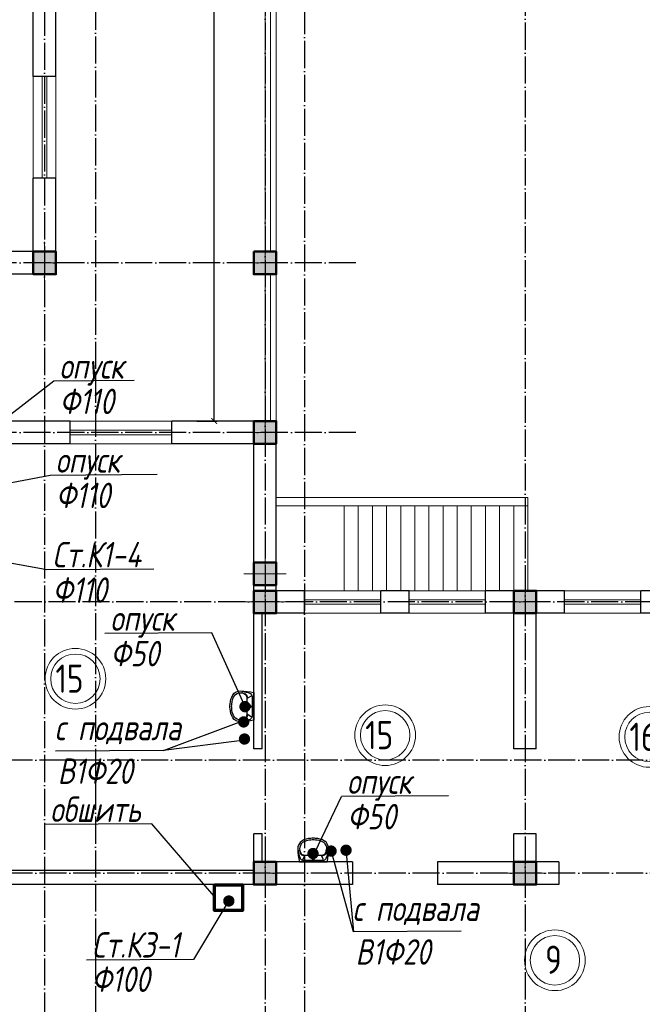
# Model space of a CAD drawing. Extents: x -4445 to 1909585, y 1860 to 289234.
# Tile 40 of 110: x 379507 to 390522, y 213686 to 231107. Entities that reach past the tile are written whole.
import ezdxf

# ---------------------------------------------------------------- set-up
doc = ezdxf.new("R2010")
doc.units = 0
doc.header["$LTSCALE"] = 0.5
doc.header["$MEASUREMENT"] = 0
doc.header["$PDMODE"] = 34
doc.header["$PDSIZE"] = 3
doc.linetypes.add('ACAD_ISO04W100', pattern=[30, 24, -3, 0, -3])
doc.layers.get('0').update_dxf_attribs({"linetype": 'CONTINUOUS', "lineweight": 18})
doc.layers.get('DEFPOINTS').update_dxf_attribs({"color": 2, "linetype": 'CONTINUOUS', "lineweight": 13})
for name, color, linetype in [('kolonn', 7, 'CONTINUOUS'), ('os', 3, 'CONTINUOUS'), ('su', 7, 'CONTINUOUS')]:
    doc.layers.add(name, color=color, linetype=linetype)
for name, color, linetype, lineweight in [('В1', 5, 'CONTINUOUS', 35), ('К1', 24, 'бытовая канализация', 70), ('Т3', 1, 'CONTINUOUS', 35)]:
    doc.layers.add(name, color=color, linetype=linetype, lineweight=lineweight)
doc.styles.add('GOST', font='isocpeur.ttf')
doc.styles.add('Isocpeur', font='isocpeui.ttf', dxfattribs={"height": 250})
doc.styles.get("Standard").update_dxf_attribs({"font": 'spds.shx', "oblique": 15})
doc.styles.add('style1', font='isocpeui.ttf', dxfattribs={"height": 80})
doc.linetypes.add('бытовая канализация', pattern='A,5,-0.5,["К1",Standard,S=0.7,R=0,X=0,Y=-0.35],-2', length=7.5)
doc.dimstyles.new('ISO-25', dxfattribs={"dimtxt": 400, "dimasz": 100, "dimexe": 50, "dimexo": 50, "dimgap": 20, "dimtad": 1, "dimdec": 0, "dimtxsty": 'Standard', "dimblk": 'ARCHTICK', "dimcen": 20, "dimclrd": 1, "dimclre": 1, "dimadec": 0, "dimazin": 0, "dimtfac": 1, "dimtdec": 0, "dimtmove": 0, "dimatfit": 3, "dimldrblk": 'ARCHTICK', "dimfxl": 1, "dimarcsym": 0})

# ---------------------------------------------------------------- blocks, each defined once
blk = doc.blocks.new('ghsdd')
at = {"ltscale": 50}
h = blk.add_hatch(color=256, dxfattribs=at)
h.paths.add_polyline_path([(0, 200), (-200, 200), (-200, 0), (0, 0)])
h.paths.add_polyline_path([(200, 0), (200, 200), (0, 200), (0, 0)])
h.paths.add_polyline_path([(0, 0), (-200, 0), (-200, -200), (0, -200)])
h.paths.add_polyline_path([(0, 0), (0, -200), (200, -200), (200, 0)])
at = {"lineweight": 0}
for p, q in [((0, -374), (0, 374)), ((-374, 0), (374, 0))]:
    blk.add_line(p, q, dxfattribs=at)
at = {"lineweight": 50, "ltscale": 50}
blk.add_lwpolyline([(200, 200), (200, -200), (-200, -200), (-200, 200), (200, 200)], dxfattribs=at)
blk = doc.blocks.new('_ArchTick')
at = {"color": 0, "linetype": 'ByBlock', "const_width": 0.15}
blk.add_lwpolyline([(-0.5, -0.5), (0.5, 0.5)], dxfattribs=at)
blk = doc.blocks.new('*D2627')
at = {"color": 1, "lineweight": -2, "transparency": 16777216}
for p, q in [((382497, 244005), (382998, 244005)), ((382948, 224005), (382948, 244005)), ((382639, 224005), (382998, 224005))]:
    blk.add_line(p, q, dxfattribs=at)
at = {"layer": 'DEFPOINTS', "color": 0, "transparency": 16777216}
for p in [(382447, 244005), (382948, 244005), (382589, 224005)]:
    blk.add_point(p, dxfattribs=at)
at = {"color": 1, "lineweight": -2, "transparency": 16777216, "xscale": 100, "yscale": 100, "zscale": 100}
for p, rotation in [((382948, 244005), 90), ((382948, 224005), 270)]:
    blk.add_blockref('_ArchTick', p, dxfattribs=dict(at, rotation=rotation))
at = {"color": 0, "transparency": 16777216, "insert": (382713, 234005), "char_height": 400, "attachment_point": 5, "rotation": 90}
blk.add_mtext('20000', dxfattribs=at)
blk = doc.blocks.new('UM_8')
for p, q in [((244, 0), (-244, 0)), ((-182, -45), (-146, -110)), ((175, -30), (-175, -30)), ((142, -120), (-132, -120)), ((27, -61), (-27, -61)), ((0, -88), (0, -34)), ((0, -145), (0, -215)), ((182, -45), (146, -110)), ((35, -180), (-35, -180))]:
    blk.add_line(p, q)
for centre, radius in [((0, -180), 27), ((0, -61), 17), ((0, -180), 17)]:
    blk.add_circle(centre, radius)
for centre, radius, start, end in [((-244, 0), 0.5, 90, 167.3206), ((244, 0), 0.5, 12.6794, 90), ((894, -257), 1167, 167.3206, 178.6525), ((68, -206), 330, 154.5977, 180.3349), ((-104, -233), 138, 141.0504, 245.2718), ((-175, -90), 60, 90, 154.5977), ((-104, -233), 148, 141.0504, 147.7493), ((-139, -232), 123, 98.7111, 129.9424), ((-139, -232), 113, 86.1548, 129.9424), ((139, -232), 113, 50.0576, 93.8452), ((139, -232), 123, 50.0576, 81.2889), ((104, -233), 138, 294.7282, 38.9496), ((175, -90), 60, 25.4023, 90), ((104, -233), 148, 32.2507, 38.9496), ((-68, -206), 330, 359.6651, 25.4023), ((-894, -257), 1167, 1.3475, 12.6794), ((-104, -234), 169, 178.312, 234.1043), ((-273, -229), 0.5, 358.312, 358.6525), ((27, -71), 317, 272.4632, 300.3552), ((104, -234), 169, 305.8957, 1.688), ((273, -229), 0.5, 181.3475, 181.688), ((-27, -71), 347, 239.6448, 267.5368), ((-27, -71), 317, 244.8898, 267.5368), ((0, 80), 500, 265.1692, 274.8308), ((0, 80), 470, 265.1692, 274.8308), ((27, -71), 347, 272.4632, 300.3552)]:
    blk.add_arc(centre, radius, start, end)

msp = doc.modelspace()

# ---------------------------------------------------------------- linework, layer by layer
at = {"lineweight": 30}
for p, q in [((379747.134, 230104.672), (379747.134, 231404.672)), ((380147.134, 230104.672), (380147.134, 231404.672)), ((380147.134, 230104.672), (379747.134, 230104.672)), ((380147.134, 228304.672), (379747.134, 228304.672)), ((379747.134, 227004.672), (379747.134, 228304.672)), ((380147.134, 226604.672), (380147.134, 228304.672)), ((379747.134, 227004.672), (374147.134, 227004.672)), ((380147.134, 226604.672), (378947.134, 226604.672)), ((380397.134, 224004.672), (378947.134, 224004.672)), ((380397.134, 223604.672), (380397.134, 224004.672)), ((382197.134, 223604.672), (382197.134, 224004.672)), ((384047.134, 224004.672), (382197.134, 224004.672)), ((384047.134, 221004.672), (384047.134, 224004.672)), ((380397.134, 223604.672), (378947.134, 223604.672)), ((383647.134, 223604.672), (382197.134, 223604.672)), ((383647.134, 218204.672), (383647.134, 223604.672)), ((384047.134, 221104.672), (383647.134, 221104.672)), ((384547.134, 221004.672), (383647.134, 221004.672)), ((384547.134, 220604.672), (384547.134, 221004.672)), ((386397.134, 221004.672), (385897.134, 221004.672)), ((385897.134, 220604.672), (385897.134, 221004.672)), ((386397.134, 220604.672), (386397.134, 221004.672)), ((387747.134, 220604.672), (387747.134, 221004.672)), ((389147.134, 221004.672), (387747.134, 221004.672)), ((389147.134, 220604.672), (389147.134, 221004.672)), ((390997.134, 221004.672), (390497.134, 221004.672)), ((390497.134, 220604.672), (390497.134, 221004.672)), ((384547.134, 220604.672), (383647.134, 220604.672)), ((383797.134, 218204.672), (383797.134, 220604.672)), ((386397.134, 220604.672), (385897.134, 220604.672)), ((388247.134, 220604.672), (387747.134, 220604.672)), ((388247.134, 218204.672), (388247.134, 220604.672)), ((388647.134, 218204.672), (388647.134, 220604.672)), ((389147.134, 220604.672), (388647.134, 220604.672)), ((390997.134, 220604.672), (390497.134, 220604.672)), ((383797.134, 218204.672), (383647.134, 218204.672)), ((388647.134, 218204.672), (388247.134, 218204.672)), ((383647.134, 216054.672), (383647.134, 216704.672)), ((383797.134, 216704.672), (383647.134, 216704.672)), ((383797.134, 216204.672), (383797.134, 216704.672)), ((388647.134, 216704.672), (388247.134, 216704.672)), ((388247.134, 216204.672), (388247.134, 216704.672)), ((388647.134, 216204.672), (388647.134, 216704.672)), ((385397.134, 216204.672), (383647.134, 216204.672)), ((385397.134, 216204.672), (385397.134, 215804.672)), ((386897.134, 216204.672), (386897.134, 215804.672)), ((388247.134, 216204.672), (386897.134, 216204.672)), ((389047.134, 216204.672), (388647.134, 216204.672)), ((389047.134, 216204.672), (389047.134, 215804.672)), ((383647.134, 216054.672), (378947.134, 216054.672)), ((385397.134, 215804.672), (378547.134, 215804.672)), ((389047.134, 215804.672), (386897.134, 215804.672))]:
    msp.add_line(p, q, dxfattribs=at)
at = {"color": 1}
for p, q in [((383847.134, 231404.672), (383847.134, 227004.672)), ((383947.134, 231404.672), (383947.134, 227004.672)), ((379747.134, 230104.672), (379747.134, 228304.672)), ((379907.134, 230104.672), (379907.134, 228304.672)), ((379987.134, 228304.672), (379987.134, 230104.672)), ((380147.134, 228304.672), (380147.134, 230104.672)), ((383847.134, 226604.672), (383847.134, 224004.672)), ((383947.134, 226604.672), (383947.134, 224004.672)), ((380397.134, 224004.672), (382197.134, 224004.672)), ((380397.134, 223844.672), (382197.134, 223844.672)), ((382197.134, 223764.672), (380397.134, 223764.672)), ((382197.134, 223604.672), (380397.134, 223604.672)), ((384547.134, 221004.672), (385897.134, 221004.672)), ((387747.134, 221004.672), (386397.134, 221004.672)), ((389147.134, 221004.672), (390497.134, 221004.672)), ((384547.134, 220844.672), (385897.134, 220844.672)), ((385897.134, 220764.672), (384547.134, 220764.672)), ((387747.134, 220844.672), (386397.134, 220844.672)), ((386397.134, 220764.672), (387747.134, 220764.672)), ((389147.134, 220844.672), (390497.134, 220844.672)), ((390497.134, 220764.672), (389147.134, 220764.672)), ((385897.134, 220604.672), (384547.134, 220604.672)), ((386397.134, 220604.672), (387747.134, 220604.672)), ((390497.134, 220604.672), (389147.134, 220604.672))]:
    msp.add_line(p, q, dxfattribs=at)
for p, q in [((384047.134, 222654.672), (388497.134, 222654.672)), ((388497.134, 221004.672), (388497.134, 222654.672)), ((384047.134, 222504.672), (388497.134, 222504.672)), ((385247.134, 221004.672), (385247.134, 222504.672)), ((385497.134, 221004.672), (385497.134, 222504.672)), ((385747.134, 221004.672), (385747.134, 222504.672)), ((385997.134, 221004.672), (385997.134, 222504.672)), ((386247.134, 221004.672), (386247.134, 222504.672)), ((386497.134, 221004.672), (386497.134, 222504.672)), ((386747.134, 221004.672), (386747.134, 222504.672)), ((386997.134, 221004.672), (386997.134, 222504.672)), ((387247.134, 221004.672), (387247.134, 222504.672)), ((387497.134, 221004.672), (387497.134, 222504.672)), ((387747.134, 221004.672), (387747.134, 222504.672)), ((387997.134, 221004.672), (387997.134, 222504.672)), ((388247.134, 221004.672), (388247.134, 222504.672))]:
    msp.add_line(p, q)
msp.add_lwpolyline([(403647.134, 241004.672), (384047.134, 241004.672), (384047.134, 236604.672), (384747.134, 236604.672), (384747.134, 231404.672), (384047.134, 231404.672), (384047.134, 224004.672)])
at = {"lineweight": 30}
msp.add_lwpolyline([(383647.134, 227004.672), (384047.134, 227004.672), (384047.134, 226604.672), (383647.134, 226604.672)], close=True, dxfattribs=at)
at = {"color": 1}
for centre, radius in [((380492.838, 219446.547), 537.019), ((380492.838, 219446.547), 437.019), ((385972.631, 218447.721), 537.019), ((385972.631, 218447.721), 437.019), ((390648.198, 218416.929), 537.019), ((390648.198, 218416.929), 437.019), ((388975.91, 214464.992), 537.019), ((388975.91, 214464.992), 437.019)]:
    msp.add_circle(centre, radius, dxfattribs=at)
at = {"layer": 'os', "color": 3, "linetype": 'ACAD_ISO04W100', "ltscale": 40}
for p, q in [((383847.134, 262860.923), (383847.134, 201637.206)), ((388447.134, 262860.923), (388447.134, 201637.206)), ((379947.134, 242101.926), (379947.134, 201637.206)), ((380847.134, 237410.581), (380847.134, 201637.206)), ((384547.134, 237332.123), (384547.134, 201637.206)), ((385453.46, 226804.672), (326597.211, 226804.672)), ((385453.46, 223804.672), (326597.211, 223804.672)), ((403900.185, 220804.672), (326597.211, 220804.672)), ((411540.376, 218004.672), (326597.211, 218004.672)), ((411540.376, 216004.672), (326597.211, 216004.672))]:
    msp.add_line(p, q, dxfattribs=at)
at = {"layer": 'В1', "const_width": 100}
for points in [[(383419.723, 218682.302, 1), (383519.723, 218682.302, 1)], [(384966.244, 216397.483, 1), (385066.244, 216397.483, 1)]]:
    msp.add_lwpolyline(points, format="xyb", close=True, dxfattribs=at)
at = {"layer": 'К1', "color": 0, "lineweight": 25}
for p, q in [((380110.204, 224709.154), (378425.739, 223411.346)), ((381530.984, 224723.888), (380110.204, 224709.154)), ((380044.458, 223045.404), (378463.82, 222738.426)), ((381939.406, 223060.137), (380044.458, 223045.404)), ((379986.315, 221370.885), (378440.807, 221660.591)), ((381881.263, 221385.619), (379986.315, 221370.885)), ((382905.375, 220261.401), (381010.427, 220246.667)), ((383476.843, 218990.514), (382905.375, 220261.401)), ((382049.044, 218177.149), (383439.514, 218696.142)), ((383530.745, 218363.196), (382049.044, 218177.149)), ((382049.044, 218177.149), (380141.999, 218166.273)), ((384734.856, 216384.672), (385199.206, 217362.329)), ((387094.155, 217377.063), (385199.206, 217362.329)), ((381842.081, 216880.758), (379947.133, 216866.025)), ((382942.804, 215607.99), (381842.081, 216880.758)), ((385411.455, 214968.42), (385012.865, 216430.302)), ((385278.436, 216440.028), (385411.455, 214968.42)), ((383191.508, 215491.279), (382581.173, 214480.851)), ((387318.5, 214979.296), (385411.455, 214968.42)), ((382581.173, 214480.851), (380686.225, 214466.117))]:
    msp.add_line(p, q, dxfattribs=at)
at = {"layer": 'К1', "const_width": 100}
for points in [[(383442.667, 218952.646, 1), (383542.667, 218952.646, 1)], [(384646.591, 216354.377, 1), (384746.591, 216354.377, 1)], [(383157.057, 215514.196, 1), (383257.057, 215514.196, 1)]]:
    msp.add_lwpolyline(points, format="xyb", close=True, dxfattribs=at)
at = {"layer": 'К1'}
msp.add_lwpolyline([(382955.57, 215798.377), (383451.83, 215798.377), (383451.83, 215348.229), (382955.57, 215348.229)], close=True, dxfattribs=at)
at = {"layer": 'Т3', "const_width": 100}
for points in [[(383433.73, 218380.213, 1), (383533.73, 218380.213, 1)], [(385231.117, 216412.74, 1), (385331.117, 216412.74, 1)]]:
    msp.add_lwpolyline(points, format="xyb", close=True, dxfattribs=at)

# ---------------------------------------------------------------- block references
at = {"layer": 'kolonn', "xscale": -1}
for p in [(379947.134, 226804.672), (383847.134, 226804.672), (383847.134, 223804.672), (383847.134, 221304.672), (383847.134, 220804.672), (388447.134, 220804.672), (383847.134, 216004.672), (388447.134, 216004.672)]:
    msp.add_blockref('ghsdd', p, dxfattribs=at)
at = {"layer": 'su', "xscale": -1, "rotation": 269.9999999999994}
msp.add_blockref('UM_8', (383647.134, 218957.499), dxfattribs=at)
at = {"layer": 'su', "rotation": 180.0000000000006}
msp.add_blockref('UM_8', (384699.856, 216204.672), dxfattribs=at)

# ---------------------------------------------------------------- texts
at = {"style": 'style1', "width": 0.8}
for s, p in [('опуск', (380209.794, 224755.692)), ('Ф110', (380213.635, 224129.088)), ('опуск', (380144.048, 223091.942)), ('Ф110', (380147.889, 222465.338)), ('Ст.К1-4', (380085.905, 221417.423)), ('Ф110', (380089.746, 220790.82)), ('опуск', (381110.018, 220293.205)), ('Ф50', (381113.859, 219666.601)), ('с подвала', (380127.882, 218358.492)), ('В1Ф20', (380180.073, 217586.207)), ('опуск', (385298.797, 217408.868)), ('обшить', (380046.723, 216912.563)), ('Ф50', (385302.638, 216782.264)), ('с подвала', (385397.337, 215160.639)), ('Ст.К3-1', (380785.816, 214512.655)), ('В1Ф20', (385449.528, 214388.354)), ('Ф100', (380780.941, 213905.136))]:
    msp.add_text(s, height=449.2125, dxfattribs=at).set_placement(p)
at = {"color": 1}
for s, p in [('15', (380140.695, 219198.531)), ('15', (385620.489, 218199.705)), ('16', (390296.055, 218168.913)), ('9', (388801.938, 214225.452))]:
    msp.add_text(s, height=500, dxfattribs=at).set_placement(p)
at = {"color": 7, "lineweight": 50, "insert": (137865.356, 214414.276), "char_height": 250, "width": 8000, "attachment_point": 4, "style": 'Isocpeur'}
msp.add_mtext('\\pi697.72727;{\\C0;Ведомость рабочих чертежей основного \\P\\pi3150.85227;комплекта}', dxfattribs=at)
at = {"ltscale": 100, "insert": (152636, 214359.8), "char_height": 250, "width": 19702, "attachment_point": 1, "line_spacing_factor": 0.85, "style": 'GOST'}
msp.add_mtext('\\pi1800;Проект разработан на основании чертежей АС и расстановки технологического оборудования, с учетом требований соответствующих нормативных документов, задания на проектирования и технических условий №270/4-1729  от 16.06.2023 года, выданных АО "Тошкент шахар сув таъминоты"\\PИсходные данные:\\P\\pi0;^I^I^IТехническо-экономические показатели:\\P1.^I Площадь застройки -{\\fISOCPEUR|b0|i1|c204|p34;2852,84}  м2\\P2.^IСтроительный объём  -20360.80 м3\\P3.^IПросадочность - I типа\\P4.^IСейсмичность - 8 баллов\\P^I^I^IПожарная безопасность:\\P1.^IКласс ответственности здания......................................................II\\P2.^IСтепень огнестойкости здания......................................................II\\P3.^IКласс по функциональной пожарной опасности.....................Ф1.1\\P\\pi1800;Проектом предусмотрено строительство системы водоснабжения и водоотведения.{\\C1;\\P}^I^I{\\LХолодное водоснабжение.}\\P\\pi0;^IХолодное водоснабжение принято хозяйственно-питьевое Источником хозяйственно бытового водопровода служит  наружная сеть водопровода. \\P^IГарантированный напор - 1,0 атм.\\P^IХолодное водоснабжение принято хозяйственно-питьевое с отдельной противопожарной линией. Количество вводов - один. Хозяйственно-бытовая сеть водоснабжения - тупиковая. Ввод выполняется из оцинкованных стальных обыкновенных водогазопроводных труб ∅50 мм по ГОСТ 3262-75. \\P^IМагистральный трубопровод (лежак),  стояки и подводки воды к санитарно-техническим приборам выполняются из полипропиленовых труб PP-R PN10. Магистральный трубопровод прокладываются под потолком техподполья. Стояки прокладываются скрыто в шахтах совместно со стояками канализации. Подводка труб к сан-тех приборам выполняется скрыто в штробах. Каждый стояк и поэтажное ответвление имеет свою запорную арматуру. Перед заделкой штроб необходимо провести гидравлическое испытание трубопроводов.\\P^IДля учета водопотребления установлен ультразвуковой счетчик воды с модулем передачи данных.\\P^I^I{\\LПротивопожарный водопровод. \\P}^IПротивопожарная сеть - принята тупиковой. Противопожарный водопровод выполняется из стальных электросварных труб ∅57мм мм.  Внутреннее пожаротушение осуществляется пожарными кранами ∅50 мм, диаметр спрыска наконечника пожарного ствола - 16 мм, длина рукавов - 20 м. Пожарные краны размещаются в специальных шкафах навесного ШПК-320Н и встраиваемого типа ШПК-320В размерами 1300х540х300 (ВхШхГ). Каждый пожарный шкаф оснащается двумя порошковыми огнетушителями ОП-5.\\P^IРасход воды на внутреннее пожаротушение составляет в одну струю по 2,6 л/сек. \\P^IСтальные трубопроводы окрашиваются масляной краской за 2 раза. \\P^IРасход воды на наружнее пожаротушение составляет 20 л/сек и осуществляется от пожарных гидрантов существующей городской сети водопровода.\\P^I^I{\\LГорячее водоснабжение. }\\P^IГорячее водоснабжение принято циркуляционным - от вертикальных накопительных бойлеров косвенного нагрева с контуром подключения солнечных коллекторов. Основным источником тепла для бойлеров ГВС служит тепловая сеть. Трубопроводы горячего водоснабжения выполняются из и PP-RCT труб  PN20. Магистральные циркуляционные трубопроводы прокладываются открыто под потолком цокольного этажа. Подводки к сан-тех приборам прокладываются аналогично подводящим трубопроводам холодного водоснабжения. Альтернативным источником тепла для бойлеров в теплое время года и в ясную погоду служат солнечные коллекторы, устанавливаемые на кровле здания. Монтаж и точный угол наклона коллекторов выполнить по требованиям изготовителя водонагревателей. Допускается установка коллекторов отличной от проекта в соответствии с требованиями завода- изготовителя. Трубопроводы теплоснабжения выполняются из медных труб. \\P^IТеплоносителем для солнечных коллекторов служит водный раствор гликоля (антифриз). нормальной работы контура теплоснабжения и горячего водоснабжения устанавливаются циркуляционные насосы (1 раб. 1 резервный), а также контроллер управления гелиосистемой.\\P^IВсе трубопроводы, прокладываемые по чердаку, а также трубопроводны горячего водоснабжения и циркуляции (за исключение подводок к сантехприборам) покрваются теплоизоячцйионными материалами.\\P^I^I{\\LКанализация}\\P^IВ проекте принята самотёчная система хозяйственно-бытовой канализации. Внутренние сети канализации К1 выполняются из безнапорных полипропиленовых труб ∅50-110мм. Трубы канализации прокладываются под потолком цокольного этажа, а также частично открыто по стенам. \\P^IСтояки прокладываются в шахтах. Все санитарно-технические приборы оборудуются гидравлическими затворам - сифонами. \\P^IВыпуски канализации  выводятся к смотровым колодцам.\\P^IРасчетные расходы определены согласно ШНК 2.04.01-2022. "Внутренний водопровод и канализация зданий."  ', dxfattribs=at)

# ---------------------------------------------------------------- dimensions: what is measured, and where the dimension line sits
dim = msp.add_linear_dim(base=(382947.993, 244004.672), p1=(382588.712, 224004.672), p2=(382447.134, 244004.672), angle=90, dimstyle='ISO-25')
dim.commit()
dim.dimension.update_dxf_attribs({"geometry": '*D2627', "text_midpoint": (382712.501, 234004.672)})

doc.saveas('drawing.dxf')
